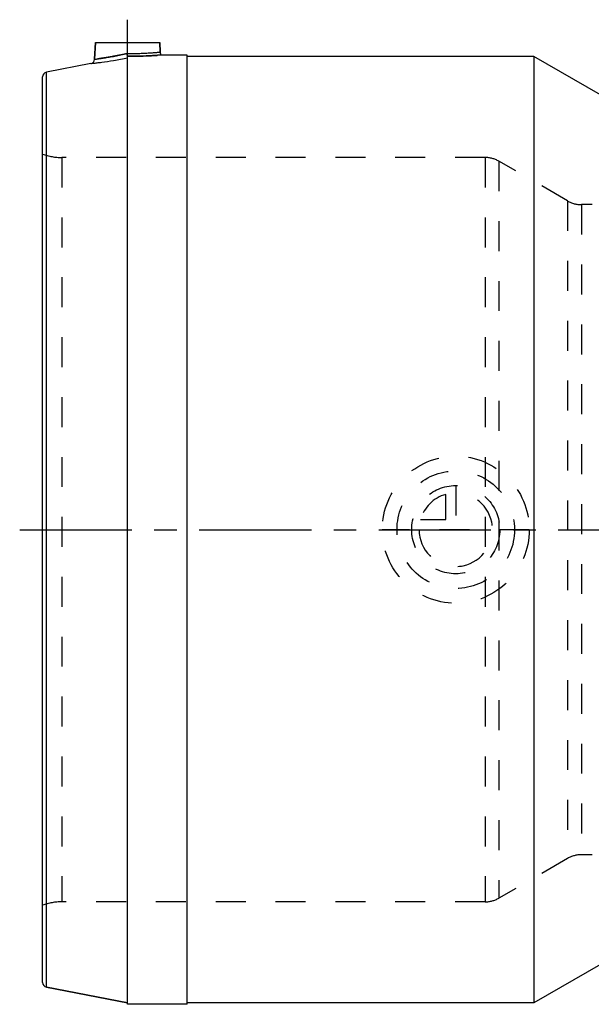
# Model space of a CAD drawing. Header units: millimetres. Extents: x 331 to 669, y 390 to 610.
# Tile 1 of 4: x 331 to 455, y 395 to 609. Entities that reach past the tile are written whole.
import ezdxf

# ---------------------------------------------------------------- set-up
doc = ezdxf.new("R2010")
doc.units = ezdxf.units.MM
doc.header["$LTSCALE"] = 65.185185
doc.linetypes.add('CENTER', pattern=[0.6, 0.375, -0.075, 0.075, -0.075])
doc.linetypes.add('HIDDEN', pattern=[0.2, 0.1, -0.1])
for name, color, linetype in [('KOERPER', 7, 'CONTINUOUS'), ('KONST.EL_MIT_GEO', 7, 'CONTINUOUS'), ('KURVEN', 7, 'CONTINUOUS'), ('L1', 7, 'CONTINUOUS')]:
    doc.layers.add(name, color=color, linetype=linetype)

msp = doc.modelspace()

# ---------------------------------------------------------------- linework, layer by layer
at = {"layer": 'KOERPER', "color": 2, "linetype": 'CENTER'}
msp.add_line((354.35, 601.44), (354.35, 609.41), dxfattribs=at)
at = {"layer": 'KOERPER', "color": 7, "linetype": 'Continuous'}
for p, q in [((347.35, 604.41), (347.16, 600.78)), ((347.35, 604.41), (361.35, 604.41)), ((361.35, 604.41), (361.46, 602.35)), ((354.35, 395.11), (354.35, 601.44)), ((367.35, 601.71), (361.74, 601.71)), ((367.35, 395.11), (367.35, 601.71)), ((442.85, 601.41), (367.35, 601.41)), ((442.85, 601.41), (442.85, 395.41)), ((461.47, 590.66), (442.85, 601.41)), ((461.47, 406.16), (442.85, 395.41)), ((336.66, 398.85), (354.35, 395.41)), ((367.35, 395.11), (354.35, 395.11)), ((442.85, 395.41), (367.35, 395.41))]:
    msp.add_line(p, q, dxfattribs=at)
at = {"layer": 'KOERPER', "color": 8, "linetype": 'HIDDEN'}
for p, q in [((468.61, 569.16), (453.21, 569.16)), ((468.6, 427.66), (453.21, 427.66))]:
    msp.add_line(p, q, dxfattribs=at)
at = {"layer": 'KOERPER', "color": 7, "linetype": 'Continuous'}
for centre, radius, start, end in [((362.46, 602.41), 1, 183, 224.427), ((220.29, 589.24), 134.59, 5.307, 5.4557)]:
    msp.add_arc(centre, radius, start, end, dxfattribs=at)
for points, knots in [([(346.35, 599.85), (346.3, 599.84), (346.76, 599.91), (346.97, 599.92), (347.84, 600.04), (349.22, 600.22), (351.48, 600.56), (353.34, 600.9), (354.35, 601.09)], [0, 0, 0, 0, 0.019408, 0.07683, 0.169892, 0.294788, 0.619024, 1, 1, 1, 1]), ([(361.74, 601.71), (361.79, 601.71), (361.37, 601.69), (361.17, 601.67), (360.38, 601.62), (359.11, 601.55), (357.02, 601.47), (355.29, 601.44), (354.35, 601.44)], [0, 0, 0, 0, 0.019351, 0.076606, 0.169413, 0.294053, 0.618288, 1, 1, 1, 1])]:
    msp.add_open_spline(points, degree=3, knots=knots, dxfattribs=at)
at = {"layer": 'KOERPER', "color": 8, "linetype": 'HIDDEN'}
for points, knots in [([(354.35, 601.09), (354.35, 601.1), (354.35, 601.13), (354.34, 601.19), (354.33, 601.28), (354.32, 601.45), (354.3, 601.71), (354.28, 601.92), (354.27, 602.04)], [0, 0, 0, 0, 0.032251, 0.09713, 0.193276, 0.31726, 0.63171, 1, 1, 1, 1]), ([(354.35, 601.09), (354.35, 601.15), (354.33, 601.35), (354.31, 601.55), (354.3, 601.69)], [0, 0, 0, 0, 0.305827, 1, 1, 1, 1]), ([(354.35, 601.44), (355.29, 601.44), (357.02, 601.47), (359.11, 601.55), (360.38, 601.62), (361.17, 601.67), (361.37, 601.69), (361.79, 601.71), (361.74, 601.71)], [0, 0, 0, 0, 0.381713, 0.705947, 0.830587, 0.923394, 0.980649, 1, 1, 1, 1])]:
    msp.add_open_spline(points, degree=3, knots=knots, dxfattribs=at)
at = {"layer": 'KONST.EL_MIT_GEO', "color": 7, "linetype": 'Continuous'}
for p, q in [((347.16, 600.78), (347.35, 604.41)), ((361.46, 602.35), (361.35, 604.41)), ((346.35, 599.85), (336.66, 597.97)), ((336.66, 398.85), (336.66, 597.97)), ((335.85, 399.83), (335.85, 596.99)), ((354.35, 395.41), (336.66, 398.85))]:
    msp.add_line(p, q, dxfattribs=at)
at = {"layer": 'KONST.EL_MIT_GEO', "color": 8, "linetype": 'HIDDEN'}
for p, q in [((340.03, 579.41), (340.03, 417.41)), ((432.24, 579.41), (340.03, 579.41)), ((432.24, 579.41), (432.24, 417.41)), ((435.24, 578.6), (435.24, 418.21)), ((450.21, 569.96), (435.24, 578.6)), ((450.21, 569.96), (450.21, 426.85)), ((453.21, 569.16), (453.21, 427.66)), ((450.21, 426.85), (435.24, 418.21)), ((432.24, 417.41), (340.03, 417.41))]:
    msp.add_line(p, q, dxfattribs=at)
at = {"layer": 'KONST.EL_MIT_GEO', "color": 7, "linetype": 'Continuous'}
for centre, start, end in [((346.16, 600.83), 280.9999, 357), ((336.85, 596.99), 101, 180), ((336.85, 399.83), 180, 259)]:
    msp.add_arc(centre, 1, start, end, dxfattribs=at)
at = {"layer": 'KONST.EL_MIT_GEO', "color": 8, "linetype": 'HIDDEN'}
for centre, radius, start, end in [((340.03, 591.41), 12, 249.6359, 270), ((432.24, 573.41), 6, 60, 90), ((453.21, 575.16), 6, 240, 270), ((453.21, 421.66), 6, 90, 120), ((432.24, 423.41), 6, 270, 300), ((340.03, 405.41), 12, 90, 110.3641)]:
    msp.add_arc(centre, radius, start, end, dxfattribs=at)
at = {"layer": 'KONST.EL_MIT_GEO', "color": 7, "linetype": 'Continuous'}
for points, knots in [([(354.27, 602.04), (354.73, 602.04), (355.65, 602.04), (356.98, 602.08), (358.21, 602.13), (359.29, 602.19), (360.07, 602.24), (360.59, 602.28), (360.89, 602.31), (361.12, 602.32), (361.32, 602.35), (361.37, 602.34), (361.47, 602.36), (361.46, 602.35)], [0, 0, 0, 0, 0.194638, 0.382069, 0.554949, 0.706565, 0.831076, 0.881617, 0.923666, 0.956812, 0.980725, 0.995169, 1, 1, 1, 1]), ([(347.16, 600.78), (347.11, 600.78), (347.52, 600.82), (347.71, 600.86), (348.48, 600.96), (349.31, 601.09), (350.4, 601.27), (352.06, 601.57), (353.37, 601.84), (354.27, 602.04)], [0, 0, 0, 0, 0.019329, 0.076561, 0.169441, 0.294283, 0.446109, 0.618897, 1, 1, 1, 1])]:
    msp.add_open_spline(points, degree=3, knots=knots, dxfattribs=at)
at = {"layer": 'KONST.EL_MIT_GEO', "color": 8, "linetype": 'HIDDEN'}
msp.add_open_spline([(354.27, 602.04), (353.37, 601.84), (351.71, 601.5), (349.74, 601.16), (348.45, 600.96), (347.79, 600.86), (347.39, 600.81), (347.21, 600.79), (347.16, 600.78)], degree=3, knots=[0, 0, 0, 0, 0.380901, 0.705489, 0.830393, 0.923351, 0.980646, 1, 1, 1, 1], dxfattribs=at)
at = {"layer": 'KURVEN', "color": 8, "linetype": 'HIDDEN'}
for p, q in [((425.85, 508.01), (425.85, 498.41)), ((423.65, 500.61), (423.65, 506.1)), ((418.16, 500.61), (423.65, 500.61)), ((441.85, 498.41), (409.85, 498.41))]:
    msp.add_line(p, q, dxfattribs=at)
for radius in [16, 12.8, 9.6]:
    msp.add_circle((425.85, 498.41), radius, dxfattribs=at)
for start, end in [(180, 90), (105.962, 164.038)]:
    msp.add_arc((425.85, 498.41), 8, start, end, dxfattribs=at)
at = {"layer": 'L1', "color": 2, "linetype": 'CENTER'}
msp.add_line((330.85, 498.41), (669.17, 498.41), dxfattribs=at)

doc.saveas('drawing.dxf')
